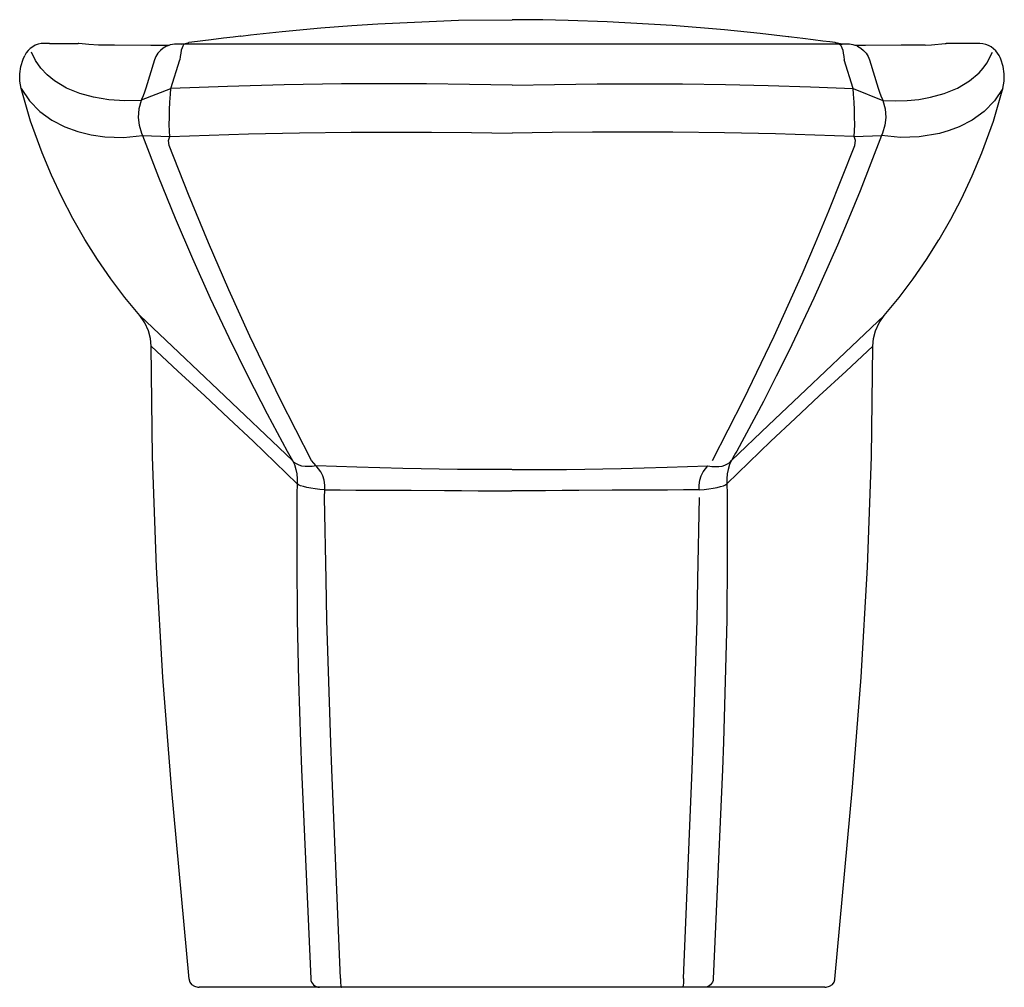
# Model space of a CAD drawing. Header units: millimetres. Extents: x -0.216 to 0.216, y 0 to 0.425.
import ezdxf

# ---------------------------------------------------------------- set-up
doc = ezdxf.new("R2010")
doc.units = ezdxf.units.MM
doc.layers.add('BLOCKS', color=3, linetype='Continuous')

msp = doc.modelspace()

# ---------------------------------------------------------------- linework, layer by layer
at = {"layer": 'BLOCKS'}
for p, q in [((-0.2030898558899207, 0.4146015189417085), (-0.1904788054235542, 0.4145195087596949)), ((-0.143656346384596, 0.4142734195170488), (-0.1449946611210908, 0.4142863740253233)), ((0.1436490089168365, 0.4142683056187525), (0.1449911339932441, 0.4142871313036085)), ((0.1904788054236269, 0.4145195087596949), (0.1906591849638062, 0.4145314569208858)), ((-0.1627435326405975, 0.3897604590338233), (-0.1497704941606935, 0.394715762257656)), ((0.1497704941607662, 0.394715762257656), (0.1628487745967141, 0.3895316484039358)), ((-0.1622485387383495, 0.3740852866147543), (-0.1502698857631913, 0.3736426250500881)), ((0.1502790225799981, 0.3736232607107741), (0.1622485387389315, 0.3740852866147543))]:
    msp.add_line(p, q, dxfattribs=at)
at = {"layer": 'BLOCKS', "linetype": 'Continuous'}
for p, q in [((-0.1901865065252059, 0.4145001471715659), (-0.1904788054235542, 0.4145195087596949)), ((1.042831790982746e-06, 0.414244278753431), (-0.1413557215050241, 0.414244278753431)), ((0.1413557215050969, 0.414244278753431), (1.04561768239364e-06, 0.414244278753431)), ((0.1901865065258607, 0.4145001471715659), (0.1904788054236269, 0.4145195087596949)), ((-0.1570568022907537, 0.4073389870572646), (-0.1608475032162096, 0.3948694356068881)), ((-0.1497704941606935, 0.394715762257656), (-0.145869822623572, 0.4073212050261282)), ((0.1497704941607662, 0.394715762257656), (0.1458698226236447, 0.4073212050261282)), ((0.1570568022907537, 0.4073389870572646), (0.1608475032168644, 0.3948694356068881)), ((-0.09870216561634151, 0.2354812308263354), (-0.09638531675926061, 0.2314057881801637)), ((-0.0860456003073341, 0.2290972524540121), (-0.08808713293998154, 0.2314330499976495)), ((-0.08226956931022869, 0.2151172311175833), (-0.08216053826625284, 0.2184797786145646)), ((-0.08796265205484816, 0), (-0.1373919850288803, 0)), ((-0.07821696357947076, 0), (-0.08796265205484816, 0)), ((0, 0), (-0.07821696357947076, 0)), ((0.07821696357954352, 0), (0, 0)), ((0.08796265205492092, 0), (0.07821696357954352, 0)), ((0.1373919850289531, 0), (0.08796265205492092, 0))]:
    msp.add_line(p, q, dxfattribs=at)
at = {"layer": 'BLOCKS', "linetype": 'Continuous', "flags": 128}
for points in [[(-0.119112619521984, 0.4177488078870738), (-0.1148553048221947, 0.4182793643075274), (-0.1008944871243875, 0.4198175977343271), (-0.0838809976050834, 0.4214207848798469), (-0.07034652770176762, 0.4224838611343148), (-0.05896634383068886, 0.4232325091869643), (-0.02348575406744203, 0.4247195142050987), (-2.182787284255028e-13, 0.4250000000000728)], [(0.1215820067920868, 0.4174635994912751), (0.1213068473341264, 0.4175003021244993), (0.1089052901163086, 0.4189595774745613), (0.09329002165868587, 0.4205709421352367), (0.07034652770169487, 0.4224838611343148), (0.04178223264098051, 0.4241126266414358), (0.02461164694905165, 0.4246920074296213), (0.01348538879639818, 0.4249071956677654), (-2.182787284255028e-13, 0.4250000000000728)], [(-0.1191151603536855, 0.4177691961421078), (-0.1192817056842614, 0.4177476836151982), (-0.1223687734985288, 0.417350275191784), (-0.126620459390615, 0.4168153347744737), (-0.1320367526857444, 0.4161458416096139), (-0.1405246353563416, 0.4151001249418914), (-0.1418903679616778, 0.4149316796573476)], [(0.1418890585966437, 0.4149318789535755), (0.1396001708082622, 0.4152141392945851), (0.1364236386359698, 0.4156071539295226), (0.1322900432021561, 0.4161216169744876), (0.1277347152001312, 0.4166922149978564), (0.122757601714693, 0.4173181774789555), (0.121582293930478, 0.4174657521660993)], [(-0.2030898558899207, 0.4146015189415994), (-0.2034412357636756, 0.4146054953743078), (-0.2051108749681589, 0.4146004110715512), (-0.2054422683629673, 0.4145925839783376)], [(-0.1815375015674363, 0.4137833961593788), (-0.185769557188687, 0.4141329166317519), (-0.1901865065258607, 0.4145001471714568)], [(-0.1506150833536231, 0.413717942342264), (-0.1586650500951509, 0.4137192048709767), (-0.1745956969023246, 0.4137497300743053), (-0.1815375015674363, 0.4137833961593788)], [(-0.151411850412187, 0.4134462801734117), (-0.1516625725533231, 0.4133395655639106), (-0.1531162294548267, 0.4125438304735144), (-0.1544161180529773, 0.4115143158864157), (-0.1555258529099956, 0.4102798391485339), (-0.1564143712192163, 0.4088749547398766), (-0.157056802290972, 0.4073389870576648)], [(-0.1449946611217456, 0.4142863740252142), (-0.1457104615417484, 0.4142913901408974), (-0.1468719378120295, 0.4142778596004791), (-0.148238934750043, 0.4142031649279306), (-0.1491475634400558, 0.4140861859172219), (-0.1500365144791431, 0.4138996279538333), (-0.1511402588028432, 0.4135530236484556), (-0.1514060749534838, 0.4134333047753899)], [(-0.1436473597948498, 0.414268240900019), (-0.143831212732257, 0.4142399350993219), (-0.1441982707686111, 0.4139699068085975), (-0.1445558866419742, 0.4134226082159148), (-0.1448938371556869, 0.4126136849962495), (-0.1452024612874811, 0.4115662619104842), (-0.1454729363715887, 0.4103102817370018), (-0.1456975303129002, 0.4088816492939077), (-0.145869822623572, 0.4073212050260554)], [(-0.1449946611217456, 0.4142863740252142), (-0.1421706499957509, 0.414892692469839), (-0.1418881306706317, 0.4149141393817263)], [(-0.141355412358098, 0.4142671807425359), (-0.1425052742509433, 0.4142503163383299), (-0.143656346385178, 0.4142734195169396)], [(0.1436563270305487, 0.4142753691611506), (0.1420449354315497, 0.4142464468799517), (0.1413567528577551, 0.4142592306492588)], [(0.1449911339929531, 0.4142871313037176), (0.1421706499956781, 0.414892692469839), (0.1418868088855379, 0.4149142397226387)], [(0.1436490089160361, 0.4142683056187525), (0.143831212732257, 0.4142399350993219), (0.1441982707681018, 0.4139699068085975), (0.1445558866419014, 0.4134226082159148), (0.1448938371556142, 0.4126136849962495), (0.1452024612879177, 0.4115662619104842), (0.1454729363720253, 0.4103102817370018), (0.145697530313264, 0.4088816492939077), (0.145869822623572, 0.4073212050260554)], [(0.1506527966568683, 0.4137171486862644), (0.1498031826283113, 0.4139561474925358), (0.1489477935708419, 0.4141178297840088), (0.148244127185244, 0.4142026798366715), (0.147506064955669, 0.4142545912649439), (0.1464290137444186, 0.4142864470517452), (0.1452745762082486, 0.4142904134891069), (0.1449911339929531, 0.4142871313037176)], [(0.1814963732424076, 0.4137799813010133), (0.1709596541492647, 0.4137391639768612), (0.1552590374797, 0.413717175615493), (0.1506527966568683, 0.4137171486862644)], [(0.1513755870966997, 0.4134610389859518), (0.1516625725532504, 0.4133395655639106), (0.1531162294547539, 0.4125438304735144), (0.1544161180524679, 0.4115143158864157), (0.1555258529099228, 0.4102798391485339), (0.1564143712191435, 0.4088749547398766), (0.1570568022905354, 0.4073389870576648)], [(0.1814963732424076, 0.4137799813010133), (0.184257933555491, 0.4140078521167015), (0.1901865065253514, 0.4145001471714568)], [(0.2031195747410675, 0.4146041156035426), (0.1968458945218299, 0.4145623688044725), (0.1906591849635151, 0.4145314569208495)], [(0.2054552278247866, 0.414594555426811), (0.2038868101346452, 0.4146067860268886), (0.2030777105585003, 0.4146003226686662)], [(-0.215565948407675, 0.3947181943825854), (-0.216136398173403, 0.3979246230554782), (-0.2161807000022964, 0.4012790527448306), (-0.2157004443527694, 0.4044970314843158), (-0.214689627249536, 0.4076733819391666), (-0.2139738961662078, 0.4092321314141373)], [(-0.162857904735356, 0.3895124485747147), (-0.1699988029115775, 0.3893062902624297), (-0.1769914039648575, 0.3897838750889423), (-0.1838120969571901, 0.3909399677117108), (-0.1898427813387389, 0.3926153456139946), (-0.1955870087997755, 0.3949868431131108), (-0.2009021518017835, 0.398153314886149), (-0.2040859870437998, 0.4007222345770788), (-0.2069104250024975, 0.4036870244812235), (-0.2092732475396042, 0.4070435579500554), (-0.2110339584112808, 0.410715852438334)], [(0.162857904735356, 0.3895124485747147), (0.168221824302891, 0.3893025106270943), (0.1735054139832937, 0.3894773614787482), (0.1787086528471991, 0.3900179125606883), (0.183812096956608, 0.3909399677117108), (0.1898313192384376, 0.3926159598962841), (0.1927444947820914, 0.3937079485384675), (0.1955732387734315, 0.3949855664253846), (0.2009021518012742, 0.398153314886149), (0.2050710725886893, 0.4016652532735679), (0.2069104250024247, 0.4036870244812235), (0.2085426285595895, 0.4058794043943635), (0.2110339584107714, 0.410715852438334)], [(0.2155659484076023, 0.3947181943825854), (0.2161363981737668, 0.3979246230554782), (0.216180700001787, 0.4012790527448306), (0.2157004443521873, 0.4044970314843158), (0.214689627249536, 0.4076733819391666), (0.2143480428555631, 0.4084600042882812), (0.2139738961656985, 0.4092321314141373)], [(-0.215565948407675, 0.3947181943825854), (-0.2119180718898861, 0.3893778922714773), (-0.2072890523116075, 0.3846771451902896), (-0.2020055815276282, 0.3808642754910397), (-0.1963027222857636, 0.3779187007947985), (-0.1905999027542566, 0.3758412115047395), (-0.1847556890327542, 0.3744198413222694), (-0.1788320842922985, 0.3735879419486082), (-0.1705667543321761, 0.3733153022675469), (-0.162248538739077, 0.3740852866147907)], [(-0.1634634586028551, 0.2950481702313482), (-0.1699710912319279, 0.3029875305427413), (-0.1761446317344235, 0.3111934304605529), (-0.1820170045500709, 0.3197092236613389), (-0.1875382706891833, 0.3284651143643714), (-0.1928068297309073, 0.3376392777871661), (-0.1976944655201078, 0.3470330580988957), (-0.2022235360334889, 0.3567009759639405), (-0.2063480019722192, 0.3665600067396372), (-0.2113701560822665, 0.3804943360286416), (-0.215565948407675, 0.3947181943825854)], [(-0.1608475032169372, 0.3948694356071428), (-0.161405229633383, 0.3931563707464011), (-0.162005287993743, 0.3915183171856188), (-0.1626382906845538, 0.3899892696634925), (-0.1628487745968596, 0.3895316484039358)], [(-0.150269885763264, 0.3736426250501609), (-0.1504102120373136, 0.376098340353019), (-0.1504773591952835, 0.3789878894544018), (-0.1504661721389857, 0.3820693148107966), (-0.1503767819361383, 0.3854319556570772), (-0.1502176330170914, 0.3887836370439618), (-0.1499842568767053, 0.392230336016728), (-0.149770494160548, 0.3947157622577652)], [(-2.182787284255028e-13, 0.3962534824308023), (-0.01871482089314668, 0.3965949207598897), (-0.03747169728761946, 0.3968012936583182), (-0.05620395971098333, 0.3968598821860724), (-0.06558206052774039, 0.3968304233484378), (-0.07494167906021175, 0.396760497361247), (-0.10001031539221, 0.3963634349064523), (-0.1249681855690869, 0.3956737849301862), (-0.149770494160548, 0.3947157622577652)], [(-2.182787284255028e-13, 0.3962534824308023), (0.01872707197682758, 0.3965950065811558), (0.03744162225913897, 0.3968011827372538), (0.05618078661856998, 0.3968597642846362), (0.07488323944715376, 0.3967610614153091), (0.09368604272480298, 0.3964953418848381), (0.1124266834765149, 0.3960621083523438), (0.1311425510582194, 0.3954632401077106), (0.1497704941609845, 0.3947157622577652)], [(0.1502698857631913, 0.3736426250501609), (0.1504114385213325, 0.3761379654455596), (0.1504773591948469, 0.3789878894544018), (0.1504651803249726, 0.3821165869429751), (0.1503767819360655, 0.3854319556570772), (0.1502145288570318, 0.3888333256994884), (0.149984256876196, 0.392230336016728), (0.1497704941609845, 0.3947157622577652)], [(0.1608475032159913, 0.3948694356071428), (0.1614052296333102, 0.3931563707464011), (0.1620052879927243, 0.3915183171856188), (0.162638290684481, 0.3899892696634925), (0.1628487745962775, 0.3895316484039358)], [(0.2155659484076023, 0.3947181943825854), (0.2119168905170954, 0.3893615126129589), (0.2072890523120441, 0.3846771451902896), (0.2020032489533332, 0.3808619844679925), (0.1963027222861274, 0.3779187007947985), (0.192038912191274, 0.3762985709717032), (0.1876871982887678, 0.3750569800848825), (0.1788320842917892, 0.3735879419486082), (0.1705645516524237, 0.3733216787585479), (0.1622485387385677, 0.3740852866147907)], [(0.163463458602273, 0.2950481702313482), (0.169971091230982, 0.3029875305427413), (0.1761446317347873, 0.3111934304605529), (0.1819781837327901, 0.319650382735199), (0.187465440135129, 0.3283442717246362), (0.1875382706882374, 0.3284651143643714), (0.1926334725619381, 0.3373228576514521), (0.197373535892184, 0.3463859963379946), (0.2020768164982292, 0.3563705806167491), (0.2063480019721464, 0.3665600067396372), (0.2113617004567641, 0.3804678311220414), (0.2155659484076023, 0.3947181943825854)], [(-0.162857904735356, 0.3895124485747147), (-0.1638214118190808, 0.3859008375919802), (-0.1641095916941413, 0.3820673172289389), (-0.1637350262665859, 0.3786049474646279), (-0.1627173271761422, 0.3751633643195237), (-0.162248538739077, 0.3740852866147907)], [(0.162857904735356, 0.3895124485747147), (0.1638214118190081, 0.3859008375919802), (0.1641095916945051, 0.3820673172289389), (0.1637350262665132, 0.3786049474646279), (0.1627173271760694, 0.3751633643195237), (0.1622485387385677, 0.3740852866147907)], [(-0.162248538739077, 0.3740852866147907), (-0.155229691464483, 0.355844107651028), (-0.1479299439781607, 0.3378607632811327), (-0.1403545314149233, 0.3201234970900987), (-0.1325208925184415, 0.3026527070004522), (-0.1244151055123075, 0.285417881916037), (-0.1160690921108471, 0.2684784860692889), (-0.1074912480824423, 0.251828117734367), (-0.09870216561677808, 0.2354812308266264)], [(-0.1505049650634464, 0.3697047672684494), (-0.1507762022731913, 0.3718684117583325), (-0.1502790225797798, 0.3736232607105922)], [(-0.150269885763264, 0.3736426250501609), (-0.1330511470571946, 0.3742847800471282), (-0.1157505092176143, 0.3748119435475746), (-0.09324157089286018, 0.3753050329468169), (-0.07062846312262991, 0.3755771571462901), (-0.05303010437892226, 0.3756388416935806), (-0.03539285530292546, 0.3755763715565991), (-0.0354021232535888, 0.3755764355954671), (-0.01775353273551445, 0.3753980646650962), (-2.182787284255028e-13, 0.3751112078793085)], [(0.1502698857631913, 0.3736426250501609), (0.1330511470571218, 0.3742847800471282), (0.1157505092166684, 0.3748119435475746), (0.09324157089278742, 0.3753050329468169), (0.0706284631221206, 0.3755771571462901), (0.05302547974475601, 0.3756387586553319), (0.0353928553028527, 0.3755763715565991), (0.01770221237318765, 0.3753973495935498), (-2.182787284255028e-13, 0.3751112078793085)], [(0.1622485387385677, 0.3740852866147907), (0.152828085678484, 0.3498231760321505), (0.1479299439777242, 0.3378607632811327), (0.142914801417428, 0.3260207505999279), (0.1325208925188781, 0.3026527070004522), (0.1216595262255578, 0.279739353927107), (0.1160690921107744, 0.2684784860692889), (0.1103813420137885, 0.2573571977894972), (0.098702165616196, 0.2354812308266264)], [(0.1505049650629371, 0.3697047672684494), (0.1507762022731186, 0.3718684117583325), (0.1502790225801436, 0.3736232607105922)], [(-0.08808713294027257, 0.2314330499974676), (-0.1018627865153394, 0.2582874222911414), (-0.1151396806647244, 0.285938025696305), (-0.1243733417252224, 0.3063116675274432), (-0.1333430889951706, 0.3270625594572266), (-0.1420609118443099, 0.3482007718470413), (-0.1505049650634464, 0.3697047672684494)], [(0.08808713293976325, 0.2314330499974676), (0.1018627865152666, 0.2582874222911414), (0.1151396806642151, 0.285938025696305), (0.1273900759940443, 0.3131850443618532), (0.1333430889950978, 0.3270625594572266), (0.1391771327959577, 0.3410953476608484), (0.1505049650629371, 0.3697047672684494)], [(-0.158518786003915, 0.2816015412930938), (-0.1588077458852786, 0.2850023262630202), (-0.159671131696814, 0.2884030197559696), (-0.1612234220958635, 0.2918491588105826), (-0.1634634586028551, 0.2950481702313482)], [(-0.09638531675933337, 0.2314057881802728), (-0.1290048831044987, 0.262490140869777), (-0.1463089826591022, 0.27883221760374), (-0.1634634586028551, 0.2950481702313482)], [(0.09638531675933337, 0.2314057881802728), (0.1125946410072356, 0.2468906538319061), (0.129004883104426, 0.262490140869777), (0.1463089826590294, 0.27883221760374), (0.163463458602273, 0.2950481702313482)], [(0.1585187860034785, 0.2816015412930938), (0.1588077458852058, 0.2850023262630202), (0.1596711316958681, 0.2884030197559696), (0.1612234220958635, 0.2918491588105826), (0.163463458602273, 0.2950481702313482)], [(-0.158518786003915, 0.2816015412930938), (-0.1467146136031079, 0.2706459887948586), (-0.1349412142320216, 0.2597746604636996), (-0.1243056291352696, 0.2498493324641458), (-0.1136990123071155, 0.2398216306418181), (-0.1039976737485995, 0.2305373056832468), (-0.09431165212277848, 0.2211687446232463)], [(-0.1418256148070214, 0.003628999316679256), (-0.149514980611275, 0.08795427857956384), (-0.1533430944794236, 0.1362184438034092), (-0.1561239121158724, 0.1845808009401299), (-0.1578534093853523, 0.2330662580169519), (-0.158518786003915, 0.2816015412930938)], [(0.1585187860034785, 0.2816015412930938), (0.1467146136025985, 0.2706459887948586), (0.1349412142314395, 0.2597746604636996), (0.124305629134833, 0.2498493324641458), (0.1136990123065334, 0.2398216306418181), (0.1039976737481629, 0.2305373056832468), (0.09431165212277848, 0.2211687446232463)], [(0.1418256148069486, 0.003628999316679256), (0.1495149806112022, 0.08795427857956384), (0.1533430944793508, 0.1362184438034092), (0.1561239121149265, 0.1845808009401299), (0.157853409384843, 0.2330662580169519), (0.1585187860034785, 0.2816015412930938)], [(0.098702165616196, 0.2354812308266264), (0.0981783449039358, 0.2345361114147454), (0.09761735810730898, 0.2335414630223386), (0.0970179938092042, 0.2324951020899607), (0.09638531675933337, 0.2314057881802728)], [(-0.0860456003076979, 0.2290972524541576), (-0.08770885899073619, 0.2288153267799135), (-0.08931178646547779, 0.2286992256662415), (-0.0908295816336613, 0.2287507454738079), (-0.09223876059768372, 0.228969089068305), (-0.09351752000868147, 0.2293508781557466), (-0.09464607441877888, 0.2298902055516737), (-0.09560696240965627, 0.230578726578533), (-0.09638531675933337, 0.2314057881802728)], [(-0.09638531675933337, 0.2314057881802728), (-0.09555915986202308, 0.229624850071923), (-0.09488265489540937, 0.2274681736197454), (-0.09451193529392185, 0.2255493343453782), (-0.09431019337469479, 0.2233913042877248), (-0.09431165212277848, 0.2211687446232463)], [(0.0860456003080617, 0.2290972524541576), (0.08770885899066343, 0.2288153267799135), (0.08931178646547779, 0.2286992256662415), (0.09082958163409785, 0.2287507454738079), (0.09223876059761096, 0.228969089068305), (0.09351752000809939, 0.2293508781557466), (0.09464607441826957, 0.2298902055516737), (0.09560696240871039, 0.230578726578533), (0.09638531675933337, 0.2314057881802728)], [(0.09638531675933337, 0.2314057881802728), (0.09555915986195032, 0.229624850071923), (0.09488265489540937, 0.2274681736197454), (0.09451193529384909, 0.2255493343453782), (0.09431019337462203, 0.2233913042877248), (0.09431165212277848, 0.2211687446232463)], [(-0.08216053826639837, 0.2184797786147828), (-0.0821605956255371, 0.2205857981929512), (-0.08249703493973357, 0.2226821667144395), (-0.08311896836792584, 0.2245899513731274), (-0.08401023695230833, 0.2263818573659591), (-0.0860456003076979, 0.2290972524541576)], [(-6.535166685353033e-06, 0.2273863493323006), (-0.0239944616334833, 0.2274559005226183), (-0.04799154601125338, 0.2278296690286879), (-0.0681273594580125, 0.2283942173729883), (-0.0860456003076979, 0.2290972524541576)], [(6.535166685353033e-06, 0.2273863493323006), (0.0239944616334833, 0.2274559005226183), (0.0479915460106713, 0.2278296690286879), (0.06812735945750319, 0.2283942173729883), (0.0860456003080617, 0.2290972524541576)], [(0.08216053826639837, 0.2184797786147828), (0.08216059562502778, 0.2205857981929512), (0.0824970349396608, 0.2226821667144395), (0.08311896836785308, 0.2245899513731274), (0.08401023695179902, 0.2263818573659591), (0.0860456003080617, 0.2290972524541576)], [(-0.09431165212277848, 0.2211687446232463), (-0.09436898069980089, 0.2197056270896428), (-0.0944133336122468, 0.2182299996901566), (-0.09444469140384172, 0.2167386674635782), (-0.09446276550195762, 0.2152406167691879)], [(-0.08216053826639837, 0.2184797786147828), (-0.08436802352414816, 0.2186739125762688), (-0.08646451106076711, 0.2189225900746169), (-0.08840154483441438, 0.2192200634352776), (-0.09013435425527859, 0.2195594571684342), (-0.09162288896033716, 0.2199329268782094), (-0.09283274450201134, 0.2203318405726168), (-0.09373595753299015, 0.2207469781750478), (-0.09431165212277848, 0.2211687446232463)], [(0.08216053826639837, 0.2184797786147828), (0.08436802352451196, 0.2186739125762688), (0.08646451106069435, 0.2189225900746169), (0.08840154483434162, 0.2192200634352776), (0.09013435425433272, 0.2195594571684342), (0.09162288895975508, 0.2199329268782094), (0.09283274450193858, 0.2203318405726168), (0.09373595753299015, 0.2207469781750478), (0.09431165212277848, 0.2211687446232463)], [(0.09431165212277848, 0.2211687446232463), (0.09436898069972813, 0.2197056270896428), (0.0944133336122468, 0.2182299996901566), (0.09444469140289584, 0.2167386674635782), (0.09446276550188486, 0.2152406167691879)], [(-0.08237860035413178, 0.2184797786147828), (-0.07547552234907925, 0.2184434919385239), (-0.06855602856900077, 0.2184100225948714), (-0.05642404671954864, 0.2183529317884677), (-0.04424945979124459, 0.2182924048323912), (-0.02957884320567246, 0.2182116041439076), (-0.02222765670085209, 0.2181681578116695), (-0.01487911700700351, 0.2181235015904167), (-0.000109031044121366, 0.2180331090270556)], [(0.08216053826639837, 0.2184797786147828), (0.07525746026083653, 0.2184434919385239), (0.0683379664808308, 0.2184100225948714), (0.05620598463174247, 0.2183529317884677), (0.04403139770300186, 0.2182924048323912), (0.02936078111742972, 0.2182116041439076), (0.02200959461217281, 0.2181681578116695), (0.01466105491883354, 0.2181235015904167), (-0.000109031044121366, 0.2180331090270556)], [(-0.09446276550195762, 0.2152406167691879), (-0.09451828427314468, 0.1883391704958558), (-0.09427456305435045, 0.1614412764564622), (-0.09427449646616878, 0.1614367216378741), (-0.09373282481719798, 0.1345511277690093), (-0.09289461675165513, 0.1076285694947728), (-0.09242981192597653, 0.09570969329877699), (-0.08840443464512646, 0.003794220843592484)], [(-0.07533533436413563, 0.00383678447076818), (-0.07910377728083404, 0.09560881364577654), (-0.07955669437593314, 0.1073837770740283), (-0.08074818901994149, 0.1432733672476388), (-0.08123703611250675, 0.1612260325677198), (-0.08165388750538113, 0.1791786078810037), (-0.08226956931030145, 0.2151172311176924)], [(0.07533533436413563, 0.00383678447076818), (0.07910377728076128, 0.09560881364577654), (0.0795566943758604, 0.1073837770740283), (0.08074818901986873, 0.1432733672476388), (0.08123703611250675, 0.1612260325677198), (0.08165388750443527, 0.1791786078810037), (0.08226956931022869, 0.2151172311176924)], [(0.09446276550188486, 0.2152406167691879), (0.09451811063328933, 0.188336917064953), (0.09427449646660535, 0.1614367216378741), (0.09289461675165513, 0.1076285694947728), (0.09242981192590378, 0.09570969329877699), (0.0884044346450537, 0.003794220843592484)], [(-0.1418256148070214, 0.003628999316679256), (-0.1417645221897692, 0.003243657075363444), (-0.14140413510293, 0.002264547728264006), (-0.1406667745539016, 0.001289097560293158), (-0.13940527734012, 0.000431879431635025), (-0.1379949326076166, 3.679806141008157e-05), (-0.1375952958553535, 4.166377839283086e-06), (-0.137461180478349, 4.823640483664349e-07), (-0.1374033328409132, 1.297201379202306e-08), (-0.1373919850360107, -1.091393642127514e-13)], [(-0.08840443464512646, 0.003794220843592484), (-0.08829513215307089, 0.00304381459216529), (-0.08804788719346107, 0.002327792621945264), (-0.08767159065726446, 0.001671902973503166), (-0.08717977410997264, 0.001099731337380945), (-0.08659012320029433, 0.0006318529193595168), (-0.08592384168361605, 0.0002850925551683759), (-0.08520488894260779, 7.191969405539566e-05), (-0.08445911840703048, -1.091393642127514e-13)], [(-0.07533533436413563, 0.00383678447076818), (-0.07532484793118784, 0.003080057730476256), (-0.07530003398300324, 0.002356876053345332), (-0.07526179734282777, 0.001693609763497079), (-0.07521153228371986, 0.001114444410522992), (-0.0751510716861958, 0.0006404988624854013), (-0.07508262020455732, 0.000289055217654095), (-0.07500867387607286, 7.292862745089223e-05), (-0.0749319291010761, -1.091393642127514e-13)], [(0.07533533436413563, 0.00383678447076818), (0.07532484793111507, 0.003080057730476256), (0.07530003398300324, 0.002356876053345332), (0.07526179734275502, 0.001693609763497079), (0.0752115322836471, 0.001114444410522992), (0.07515107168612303, 0.0006404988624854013), (0.07508262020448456, 0.000289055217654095), (0.07500867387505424, 7.292862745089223e-05), (0.07493192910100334, -1.091393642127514e-13)], [(0.0884044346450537, 0.003794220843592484), (0.08829513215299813, 0.00304381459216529), (0.088047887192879, 0.002327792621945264), (0.0876715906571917, 0.001671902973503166), (0.08717977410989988, 0.001099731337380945), (0.08659012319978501, 0.0006318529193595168), (0.08592384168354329, 0.0002850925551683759), (0.08520488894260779, 7.191969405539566e-05), (0.08445911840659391, -1.091393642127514e-13)], [(0.1373919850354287, -1.091393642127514e-13), (0.1374033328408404, 1.297201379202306e-08), (0.1374611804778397, 4.823640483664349e-07), (0.1375952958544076, 4.166377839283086e-06), (0.1379949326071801, 3.679806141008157e-05), (0.1394052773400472, 0.000431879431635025), (0.1406667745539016, 0.001289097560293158), (0.1414041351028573, 0.002264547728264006), (0.1417628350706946, 0.003235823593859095), (0.1418256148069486, 0.003628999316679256)]]:
    msp.add_lwpolyline(points, dxfattribs=at)
at = {"layer": 'BLOCKS'}
for centre, radius, start, end in [((-0.2053945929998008, 0.4050470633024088), 0.009545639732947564, 90.2861629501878, 153.9964266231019), ((0.2048754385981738, 0.4042259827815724), 0.01038477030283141, 28.82044776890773, 86.7994710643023)]:
    msp.add_arc(centre, radius, start, end, dxfattribs=at)

doc.saveas('drawing.dxf')
